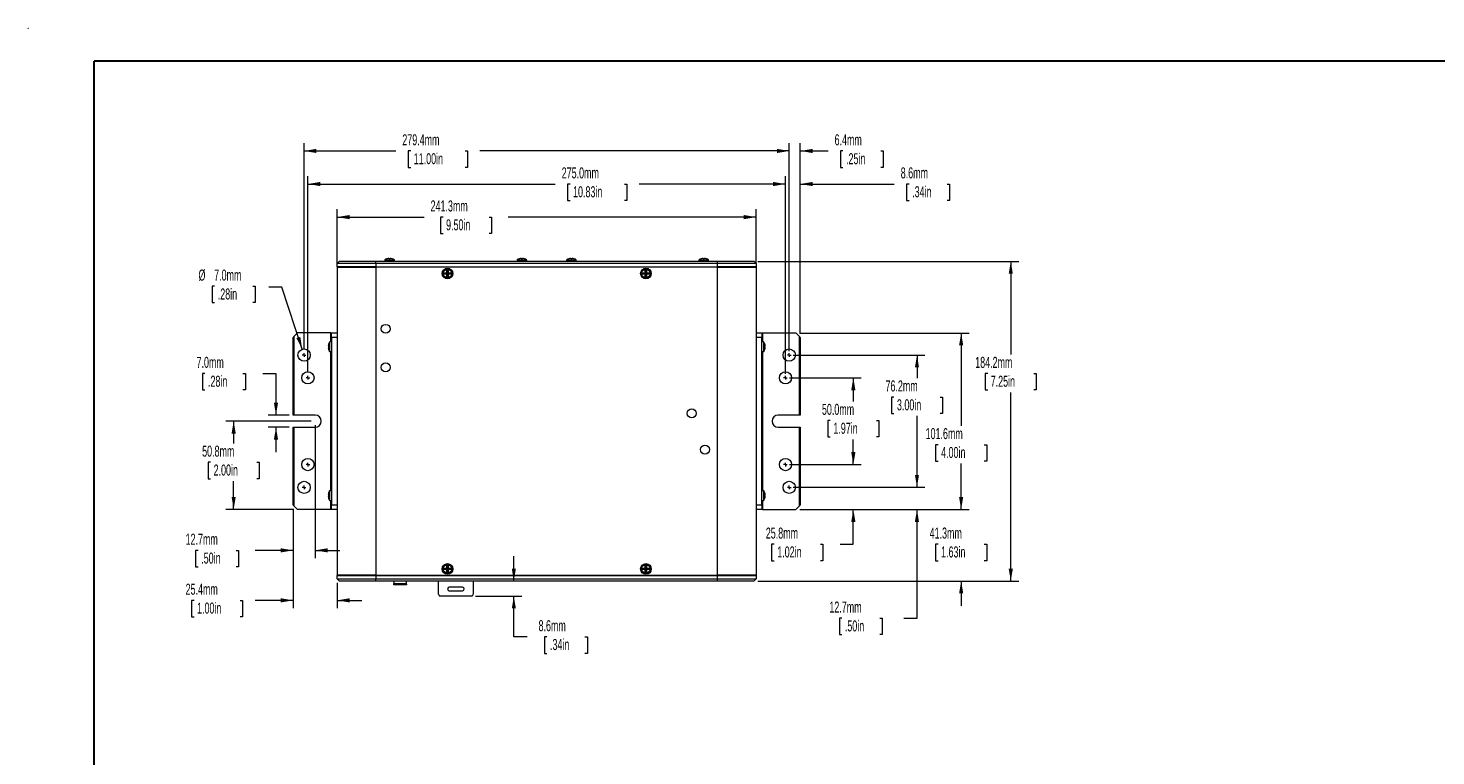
# Model space of a CAD drawing. Header units: millimetres. Extents: x 0 to 1727, y 0 to 1118.
# Tile 14 of 43: x 0 to 1081, y 559 to 1118. Entities that reach past the tile are written whole.
import ezdxf

# ---------------------------------------------------------------- set-up
doc = ezdxf.new("R2010")
doc.units = ezdxf.units.MM
doc.header["$LTSCALE"] = 2
doc.styles.add('SLDTEXTSTYLE0', font='TXT', dxfattribs={"width": 0.605})
doc.dimstyles.new('SLDDIMSTYLE0', dxfattribs={"dimtxt": 8.21862, "dimasz": 9.525, "dimexe": 0, "dimexo": 0.0625, "dimgap": 2.054655, "dimtad": 0, "dimtih": 1, "dimtoh": 1, "dimdec": 1, "dimlfac": 0.75, "dimrnd": 1e-09, "dimzin": 12, "dimdsep": 46, "dimtxsty": 'SLDTEXTSTYLE0', "dimsah": 1, "dimcen": 0.09, "dimadec": 0, "dimazin": 3, "dimtfac": 1, "dimtdec": 3, "dimtofl": 0, "dimtmove": 0, "dimatfit": 3, "dimfxl": 1, "dimfrac": 2, "dimtolj": 1, "dimtzin": 12, "dimarcsym": 0})
doc.dimstyles.new('SLDDIMSTYLE1', dxfattribs={"dimtxt": 8.21862, "dimasz": 9.525, "dimexe": 0, "dimexo": 0.0625, "dimgap": 2.054655, "dimtad": 0, "dimtih": 1, "dimtoh": 1, "dimdec": 1, "dimlfac": 0.75, "dimrnd": 1e-09, "dimzin": 12, "dimdsep": 46, "dimtxsty": 'SLDTEXTSTYLE0', "dimsah": 1, "dimcen": 0.09, "dimadec": 0, "dimazin": 3, "dimtfac": 1, "dimtdec": 3, "dimtmove": 0, "dimatfit": 0, "dimfxl": 1, "dimfrac": 2, "dimtolj": 1, "dimtzin": 12, "dimarcsym": 0})
doc.dimstyles.new('SLDDIMSTYLE2', dxfattribs={"dimtxt": 8.21862, "dimasz": 9.525, "dimexe": 0, "dimexo": 0.0625, "dimgap": 2.054655, "dimtad": 0, "dimtih": 1, "dimtoh": 1, "dimdec": 1, "dimlfac": 0.75, "dimrnd": 1e-09, "dimzin": 4, "dimdsep": 46, "dimtxsty": 'SLDTEXTSTYLE0', "dimsah": 1, "dimcen": 0.09, "dimadec": 0, "dimazin": 1, "dimtfac": 1, "dimtdec": 3, "dimtofl": 0, "dimtmove": 0, "dimatfit": 3, "dimfxl": 1, "dimfrac": 2, "dimtolj": 1, "dimtzin": 12, "dimarcsym": 0})
doc.dimstyles.new('SLDDIMSTYLE3', dxfattribs={"dimtxt": 8.21862, "dimasz": 9.525, "dimexe": 0, "dimexo": 0.0625, "dimgap": 2.054655, "dimtad": 0, "dimtih": 1, "dimtoh": 1, "dimdec": 1, "dimlfac": 0.75, "dimrnd": 1e-09, "dimzin": 4, "dimdsep": 46, "dimtxsty": 'SLDTEXTSTYLE0', "dimsah": 1, "dimcen": 0, "dimadec": 0, "dimazin": 1, "dimtfac": 1, "dimtdec": 3, "dimtofl": 0, "dimtmove": 0, "dimatfit": 3, "dimfxl": 1, "dimfrac": 2, "dimtolj": 1, "dimtzin": 12, "dimarcsym": 0})
doc.dimstyles.new('SLDDIMSTYLE4', dxfattribs={"dimtxt": 8.21862, "dimasz": 9.525, "dimexe": 0, "dimexo": 0.0625, "dimgap": 2.054655, "dimtad": 0, "dimtih": 1, "dimtoh": 1, "dimdec": 1, "dimlfac": 0.75, "dimrnd": 1e-09, "dimzin": 4, "dimdsep": 46, "dimtxsty": 'SLDTEXTSTYLE0', "dimsah": 1, "dimcen": 0.09, "dimadec": 0, "dimazin": 1, "dimtfac": 1, "dimtdec": 3, "dimtmove": 0, "dimatfit": 0, "dimfxl": 1, "dimfrac": 2, "dimtolj": 1, "dimtzin": 12, "dimarcsym": 0})

# ---------------------------------------------------------------- blocks, each defined once
blk = doc.blocks.new('_D')
at = {"color": 7, "linetype": 'Continuous', "lineweight": 0}
for p, q in [((560.4, 938.5), (760.6, 938.5)), ((754.5, 938.5), (754.5, 866.9)), ((736.8, 852.4), (734.9, 852.4)), ((734.9, 852.4), (734.9, 839.8)), ((772.2, 852.4), (774.1, 852.4)), ((774.1, 852.4), (774.1, 839.8)), ((734.9, 839.8), (736.8, 839.8)), ((754.5, 693), (754.5, 837.9)), ((774.1, 839.8), (772.2, 839.8)), ((560.4, 693), (760.6, 693))]:
    blk.add_line(p, q, dxfattribs=at)
for points in [[(754.5, 938.5), (752.9, 929), (756.1, 929)], [(754.5, 693), (756.1, 702.5), (752.9, 702.5)]]:
    blk.add_solid(points, dxfattribs=at)
at = {"color": 7, "linetype": 'Continuous', "lineweight": 0, "char_height": 8.47, "attachment_point": 1, "style": 'SLDTEXTSTYLE0'}
for s, insert in [('184.2mm', (727.2, 865.2, -1)), ('7.25in', (739.1, 850.7, -1))]:
    blk.add_mtext(s, dxfattribs=dict(at, insert=insert))
blk = doc.blocks.new('_D_1')
at = {"color": 7, "linetype": 'Continuous', "lineweight": 0}
for p, q in [((716.4, 748), (716.4, 767.1)), ((592.5, 748), (722.5, 748)), ((698.7, 721.3), (696.8, 721.3)), ((696.8, 721.3), (696.8, 708.6)), ((734.1, 721.3), (736, 721.3)), ((736, 721.3), (736, 708.6)), ((696.8, 708.6), (698.7, 708.6)), ((736, 708.6), (734.1, 708.6)), ((560.4, 693), (722.5, 693)), ((716.4, 693), (716.4, 674))]:
    blk.add_line(p, q, dxfattribs=at)
for points in [[(716.4, 748), (718, 757.6), (714.8, 757.6)], [(716.4, 693), (714.8, 683.5), (718, 683.5)]]:
    blk.add_solid(points, dxfattribs=at)
at = {"color": 7, "linetype": 'Continuous', "lineweight": 0, "char_height": 8.47, "attachment_point": 1, "style": 'SLDTEXTSTYLE0'}
for s, insert in [('41.3mm', (692.2, 734.1, -1)), ('1.63in', (701, 719.6, -1))]:
    blk.add_mtext(s, dxfattribs=dict(at, insert=insert))
blk = doc.blocks.new('_D_2')
at = {"color": 7, "linetype": 'Continuous', "lineweight": 0}
for p, q in [((592.5, 883.5), (722.5, 883.5)), ((716.4, 883.5), (716.4, 812.2)), ((698.7, 797.7), (696.8, 797.7)), ((696.8, 797.7), (696.8, 785.1)), ((734.1, 797.7), (736, 797.7)), ((736, 797.7), (736, 785.1)), ((696.8, 785.1), (698.7, 785.1)), ((716.4, 748), (716.4, 783.2)), ((736, 785.1), (734.1, 785.1)), ((592.5, 748), (722.5, 748))]:
    blk.add_line(p, q, dxfattribs=at)
for points in [[(716.4, 883.5), (714.8, 874), (718, 874)], [(716.4, 748), (718, 757.6), (714.8, 757.6)]]:
    blk.add_solid(points, dxfattribs=at)
at = {"color": 7, "linetype": 'Continuous', "lineweight": 0, "char_height": 8.47, "attachment_point": 1, "style": 'SLDTEXTSTYLE0'}
for s, insert in [('101.6mm', (689.1, 810.5, -1)), ('4.00in', (701, 796, -1))]:
    blk.add_mtext(s, dxfattribs=dict(at, insert=insert))
blk = doc.blocks.new('_D_3')
at = {"color": 7, "linetype": 'Continuous', "lineweight": 0}
for p, q in [((682.5, 765), (682.5, 784)), ((587.5, 765), (688.6, 765)), ((592.5, 748), (688.6, 748)), ((682.5, 664.5), (682.5, 748)), ((624.8, 664.5), (622.9, 664.5)), ((622.9, 664.5), (622.9, 651.9)), ((653.9, 664.5), (655.8, 664.5)), ((655.8, 664.5), (655.8, 651.9)), ((672.3, 664.5), (682.5, 664.5)), ((622.9, 651.9), (624.8, 651.9)), ((655.8, 651.9), (653.9, 651.9))]:
    blk.add_line(p, q, dxfattribs=at)
for points in [[(682.5, 765), (684, 774.5), (680.9, 774.5)], [(682.5, 748), (680.9, 738.5), (684, 738.5)]]:
    blk.add_solid(points, dxfattribs=at)
at = {"color": 7, "linetype": 'Continuous', "lineweight": 0, "char_height": 8.47, "attachment_point": 1, "style": 'SLDTEXTSTYLE0'}
for s, insert in [('12.7mm', (615.2, 677.3, -1)), ('.50in', (627.1, 662.8, -1))]:
    blk.add_mtext(s, dxfattribs=dict(at, insert=insert))
blk = doc.blocks.new('_D_4')
at = {"color": 7, "linetype": 'Continuous', "lineweight": 0}
for p, q in [((633.6, 782.4), (633.6, 801.5)), ((584.5, 782.4), (639.7, 782.4)), ((592.5, 748), (639.7, 748)), ((633.6, 721.3), (633.6, 748)), ((572.8, 721.3), (570.9, 721.3)), ((570.9, 721.3), (570.9, 708.6)), ((608.3, 721.3), (610.1, 721.3)), ((610.1, 721.3), (610.1, 708.6)), ((623.5, 721.3), (633.6, 721.3)), ((570.9, 708.6), (572.8, 708.6)), ((610.1, 708.6), (608.3, 708.6))]:
    blk.add_line(p, q, dxfattribs=at)
for points in [[(633.6, 782.4), (635.2, 792), (632, 792)], [(633.6, 748), (632, 738.5), (635.2, 738.5)]]:
    blk.add_solid(points, dxfattribs=at)
at = {"color": 7, "linetype": 'Continuous', "lineweight": 0, "char_height": 8.47, "attachment_point": 1, "style": 'SLDTEXTSTYLE0'}
for s, insert in [('25.8mm', (566.4, 734.1, -1)), ('1.02in', (575.2, 719.6, -1))]:
    blk.add_mtext(s, dxfattribs=dict(at, insert=insert))
blk = doc.blocks.new('_D_5')
at = {"color": 7, "linetype": 'Continuous', "lineweight": 0}
for p, q in [((587.5, 866.6), (688.6, 866.6)), ((682.5, 866.6), (682.5, 848.8)), ((664.7, 834.3), (662.9, 834.3)), ((662.9, 834.3), (662.9, 821.7)), ((700.2, 834.3), (702.1, 834.3)), ((702.1, 834.3), (702.1, 821.7)), ((662.9, 821.7), (664.7, 821.7)), ((702.1, 821.7), (700.2, 821.7)), ((682.5, 765), (682.5, 819.8)), ((587.5, 765), (688.6, 765))]:
    blk.add_line(p, q, dxfattribs=at)
for points in [[(682.5, 866.6), (680.9, 857.1), (684, 857.1)], [(682.5, 765), (684, 774.5), (680.9, 774.5)]]:
    blk.add_solid(points, dxfattribs=at)
at = {"color": 7, "linetype": 'Continuous', "lineweight": 0, "char_height": 8.47, "attachment_point": 1, "style": 'SLDTEXTSTYLE0'}
for s, insert in [('76.2mm', (658.3, 847.1, -1)), ('3.00in', (667.1, 832.6, -1))]:
    blk.add_mtext(s, dxfattribs=dict(at, insert=insert))
blk = doc.blocks.new('_D_6')
at = {"color": 7, "linetype": 'Continuous', "lineweight": 0}
for p, q in [((584.5, 849.1), (639.7, 849.1)), ((633.6, 849.1), (633.6, 830.8)), ((615.9, 816.3), (614, 816.3)), ((614, 816.3), (614, 803.7)), ((651.3, 816.3), (653.2, 816.3)), ((653.2, 816.3), (653.2, 803.7)), ((614, 803.7), (615.9, 803.7)), ((633.6, 782.4), (633.6, 801.8)), ((653.2, 803.7), (651.3, 803.7)), ((584.5, 782.4), (639.7, 782.4))]:
    blk.add_line(p, q, dxfattribs=at)
for points in [[(633.6, 849.1), (632, 839.6), (635.2, 839.6)], [(633.6, 782.4), (635.2, 792), (632, 792)]]:
    blk.add_solid(points, dxfattribs=at)
at = {"color": 7, "linetype": 'Continuous', "lineweight": 0, "char_height": 8.47, "attachment_point": 1, "style": 'SLDTEXTSTYLE0'}
for s, insert in [('50.0mm', (609.5, 829.1, -1)), ('1.97in', (618.3, 814.6, -1))]:
    blk.add_mtext(s, dxfattribs=dict(at, insert=insert))
blk = doc.blocks.new('_D_7')
at = {"color": 7, "linetype": 'Continuous', "lineweight": 0}
for p, q in [((584.4, 869.6), (584.4, 1029.4)), ((592.9, 883.2), (592.9, 1029.4)), ((584.4, 1023.3), (565.4, 1023.3)), ((592.9, 1023.3), (614.2, 1023.3)), ((625.6, 1023.3), (623.7, 1023.3)), ((623.7, 1023.3), (623.7, 1010.7)), ((654.8, 1023.3), (656.6, 1023.3)), ((656.6, 1023.3), (656.6, 1010.7)), ((623.7, 1010.7), (625.6, 1010.7)), ((656.6, 1010.7), (654.8, 1010.7))]:
    blk.add_line(p, q, dxfattribs=at)
for points in [[(584.4, 1023.3), (574.9, 1024.9), (574.9, 1021.7)], [(592.9, 1023.3), (602.4, 1021.7), (602.4, 1024.9)]]:
    blk.add_solid(points, dxfattribs=at)
at = {"color": 7, "linetype": 'Continuous', "lineweight": 0, "char_height": 8.47, "attachment_point": 1, "style": 'SLDTEXTSTYLE0'}
for s, insert in [('6.4mm', (619.2, 1036.1, -1)), ('.25in', (628, 1021.6, -1))]:
    blk.add_mtext(s, dxfattribs=dict(at, insert=insert))
blk = doc.blocks.new('_D_8')
at = {"color": 7, "linetype": 'Continuous', "lineweight": 0}
for p, q in [((581.5, 997.9), (562.4, 997.9)), ((581.5, 852.2), (581.5, 1004)), ((592.9, 883.2), (592.9, 1004)), ((592.9, 997.9), (665, 997.9)), ((676.4, 997.9), (674.5, 997.9)), ((674.5, 997.9), (674.5, 985.3)), ((705.6, 997.9), (707.4, 997.9)), ((707.4, 997.9), (707.4, 985.3)), ((674.5, 985.3), (676.4, 985.3)), ((707.4, 985.3), (705.6, 985.3))]:
    blk.add_line(p, q, dxfattribs=at)
for points in [[(581.5, 997.9), (572, 999.5), (572, 996.3)], [(592.9, 997.9), (602.4, 996.3), (602.4, 999.5)]]:
    blk.add_solid(points, dxfattribs=at)
at = {"color": 7, "linetype": 'Continuous', "lineweight": 0, "char_height": 8.47, "attachment_point": 1, "style": 'SLDTEXTSTYLE0'}
for s, insert in [('8.6mm', (670, 1010.7, -1)), ('.34in', (678.8, 996.2, -1))]:
    blk.add_mtext(s, dxfattribs=dict(at, insert=insert))
blk = doc.blocks.new('_D_9')
at = {"color": 7, "linetype": 'Continuous', "lineweight": 0}
for p, q in [((211.9, 871), (211.9, 1029.4)), ((584.4, 871), (584.4, 1029.4)), ((211.9, 1023.3), (282.3, 1023.3)), ((293.8, 1023.3), (291.9, 1023.3)), ((291.9, 1023.3), (291.9, 1010.7)), ((335.5, 1023.3), (337.3, 1023.3)), ((337.3, 1023.3), (337.3, 1010.7)), ((584.4, 1023.3), (346.9, 1023.3)), ((291.9, 1010.7), (293.8, 1010.7)), ((337.3, 1010.7), (335.5, 1010.7))]:
    blk.add_line(p, q, dxfattribs=at)
for points in [[(211.9, 1023.3), (221.4, 1021.7), (221.4, 1024.9)], [(584.4, 1023.3), (574.9, 1024.9), (574.9, 1021.7)]]:
    blk.add_solid(points, dxfattribs=at)
at = {"color": 7, "linetype": 'Continuous', "lineweight": 0, "char_height": 8.47, "attachment_point": 1, "style": 'SLDTEXTSTYLE0'}
for s, insert in [('279.4mm', (287.3, 1036.1, -1)), ('11.00in', (296.1, 1021.6, -1))]:
    blk.add_mtext(s, dxfattribs=dict(at, insert=insert))
blk = doc.blocks.new('_D_10')
at = {"color": 7, "linetype": 'Continuous', "lineweight": 0}
for p, q in [((214.8, 853.5), (214.8, 1004)), ((214.8, 997.9), (404.6, 997.9)), ((416.1, 997.9), (414.2, 997.9)), ((414.2, 997.9), (414.2, 985.3)), ((457.8, 997.9), (459.7, 997.9)), ((459.7, 997.9), (459.7, 985.3)), ((581.5, 997.9), (469.2, 997.9)), ((581.5, 853.5), (581.5, 1004)), ((414.2, 985.3), (416.1, 985.3)), ((459.7, 985.3), (457.8, 985.3))]:
    blk.add_line(p, q, dxfattribs=at)
for points in [[(214.8, 997.9), (224.3, 996.3), (224.3, 999.5)], [(581.5, 997.9), (572, 999.5), (572, 996.3)]]:
    blk.add_solid(points, dxfattribs=at)
at = {"color": 7, "linetype": 'Continuous', "lineweight": 0, "char_height": 8.47, "attachment_point": 1, "style": 'SLDTEXTSTYLE0'}
for s, insert in [('275.0mm', (409.7, 1010.7, -1)), ('10.83in', (418.4, 996.2, -1))]:
    blk.add_mtext(s, dxfattribs=dict(at, insert=insert))
blk = doc.blocks.new('_D_11')
at = {"color": 7, "linetype": 'Continuous', "lineweight": 0}
for p, q in [((143.2, 919.4), (141.3, 919.4)), ((141.3, 919.4), (141.3, 906.8)), ((172.4, 919.4), (174.2, 919.4)), ((174.2, 919.4), (174.2, 906.8)), ((194.9, 918.8), (184.8, 918.8)), ((210.4, 871), (194.9, 918.8)), ((141.3, 906.8), (143.2, 906.8)), ((174.2, 906.8), (172.4, 906.8))]:
    blk.add_line(p, q, dxfattribs=at)
blk.add_solid([(210.4, 871), (209, 880.6), (206, 879.6)], dxfattribs=at)
at = {"color": 7, "linetype": 'Continuous', "lineweight": 0, "char_height": 8.47, "attachment_point": 1, "style": 'SLDTEXTSTYLE0'}
for s, insert in [('%%c', (130.8, 932.2, -1)), ('7.0mm', (142.8, 932.2, -1)), ('.28in', (145.6, 917.7, -1))]:
    blk.add_mtext(s, dxfattribs=dict(at, insert=insert))
blk = doc.blocks.new('_D_12')
at = {"color": 7, "linetype": 'Continuous', "lineweight": 0}
for p, q in [((217.3, 815.8), (151.7, 815.8)), ((157.8, 815.8), (157.8, 798.7)), ((140.1, 784.2), (138.2, 784.2)), ((138.2, 784.2), (138.2, 771.6)), ((175.5, 784.2), (177.4, 784.2)), ((177.4, 784.2), (177.4, 771.6)), ((138.2, 771.6), (140.1, 771.6)), ((157.8, 748), (157.8, 769.7)), ((177.4, 771.6), (175.5, 771.6)), ((203.8, 748), (151.7, 748))]:
    blk.add_line(p, q, dxfattribs=at)
for points in [[(157.8, 815.8), (156.2, 806.3), (159.4, 806.3)], [(157.8, 748), (159.4, 757.6), (156.2, 757.6)]]:
    blk.add_solid(points, dxfattribs=at)
at = {"color": 7, "linetype": 'Continuous', "lineweight": 0, "char_height": 8.47, "attachment_point": 1, "style": 'SLDTEXTSTYLE0'}
for s, insert in [('50.8mm', (133.6, 797, -1)), ('2.00in', (142.4, 782.5, -1))]:
    blk.add_mtext(s, dxfattribs=dict(at, insert=insert))
blk = doc.blocks.new('_D_13')
at = {"color": 7, "linetype": 'Continuous', "lineweight": 0}
for p, q in [((220.3, 812.7), (220.3, 710.5)), ((203.4, 748.4), (203.4, 710.5)), ((130.5, 716.6), (128.6, 716.6)), ((128.6, 716.6), (128.6, 703.9)), ((159.7, 716.6), (161.5, 716.6)), ((161.5, 716.6), (161.5, 703.9)), ((203.4, 716.6), (174.2, 716.6)), ((220.3, 716.6), (239.4, 716.6)), ((128.6, 703.9), (130.5, 703.9)), ((161.5, 703.9), (159.7, 703.9))]:
    blk.add_line(p, q, dxfattribs=at)
for points in [[(203.4, 716.6), (193.9, 718.2), (193.9, 715)], [(220.3, 716.6), (229.9, 715), (229.9, 718.2)]]:
    blk.add_solid(points, dxfattribs=at)
at = {"color": 7, "linetype": 'Continuous', "lineweight": 0, "char_height": 8.47, "attachment_point": 1, "style": 'SLDTEXTSTYLE0'}
for s, insert in [('12.7mm', (120.9, 729.4, -1)), ('.50in', (132.9, 714.9, -1))]:
    blk.add_mtext(s, dxfattribs=dict(at, insert=insert))
blk = doc.blocks.new('_D_14')
at = {"color": 7, "linetype": 'Continuous', "lineweight": 0}
for p, q in [((135.7, 852.4), (133.9, 852.4)), ((133.9, 852.4), (133.9, 839.8)), ((164.9, 852.4), (166.8, 852.4)), ((166.8, 852.4), (166.8, 839.8)), ((180.1, 852.4), (190.3, 852.4)), ((190.3, 852.4), (190.3, 820.5)), ((133.9, 839.8), (135.7, 839.8)), ((166.8, 839.8), (164.9, 839.8)), ((200.4, 820.5), (184.2, 820.5)), ((200.4, 811.1), (184.2, 811.1)), ((190.3, 811.1), (190.3, 792))]:
    blk.add_line(p, q, dxfattribs=at)
for points in [[(190.3, 820.5), (191.9, 830), (188.7, 830)], [(190.3, 811.1), (188.7, 801.6), (191.9, 801.6)]]:
    blk.add_solid(points, dxfattribs=at)
at = {"color": 7, "linetype": 'Continuous', "lineweight": 0, "char_height": 8.47, "attachment_point": 1, "style": 'SLDTEXTSTYLE0'}
for s, insert in [('7.0mm', (129.3, 865.2, -1)), ('.28in', (138.1, 850.7, -1))]:
    blk.add_mtext(s, dxfattribs=dict(at, insert=insert))
blk = doc.blocks.new('_D_15')
at = {"color": 7, "linetype": 'Continuous', "lineweight": 0}
for p, q in [((372.9, 693), (372.9, 712.1)), ((343.4, 681.5), (379, 681.5)), ((372.9, 650.2), (372.9, 681.5)), ((383.1, 650.2), (372.9, 650.2)), ((398.3, 650.2), (396.4, 650.2)), ((396.4, 650.2), (396.4, 637.5)), ((427.5, 650.2), (429.4, 650.2)), ((429.4, 650.2), (429.4, 637.5)), ((396.4, 637.5), (398.3, 637.5)), ((429.4, 637.5), (427.5, 637.5))]:
    blk.add_line(p, q, dxfattribs=at)
for points in [[(372.9, 693), (374.5, 702.5), (371.4, 702.5)], [(372.9, 681.5), (371.4, 672), (374.5, 672)]]:
    blk.add_solid(points, dxfattribs=at)
at = {"color": 7, "linetype": 'Continuous', "lineweight": 0, "char_height": 8.47, "attachment_point": 1, "style": 'SLDTEXTSTYLE0'}
for s, insert in [('8.6mm', (391.9, 663, -1)), ('.34in', (400.7, 648.5, -1))]:
    blk.add_mtext(s, dxfattribs=dict(at, insert=insert))
blk = doc.blocks.new('_D_16')
at = {"color": 7, "linetype": 'Continuous', "lineweight": 0}
for p, q in [((237.3, 937), (237.3, 978.6)), ((559, 937), (559, 978.6)), ((237.3, 972.5), (304, 972.5)), ((318.6, 972.5), (316.7, 972.5)), ((316.7, 972.5), (316.7, 959.9)), ((354, 972.5), (355.9, 972.5)), ((355.9, 972.5), (355.9, 959.9)), ((559, 972.5), (368.6, 972.5)), ((316.7, 959.9), (318.6, 959.9)), ((355.9, 959.9), (354, 959.9))]:
    blk.add_line(p, q, dxfattribs=at)
for points in [[(237.3, 972.5), (246.8, 970.9), (246.8, 974.1)], [(559, 972.5), (549.5, 974.1), (549.5, 970.9)]]:
    blk.add_solid(points, dxfattribs=at)
at = {"color": 7, "linetype": 'Continuous', "lineweight": 0, "char_height": 8.47, "attachment_point": 1, "style": 'SLDTEXTSTYLE0'}
for s, insert in [('241.3mm', (309, 985.3, -1)), ('9.50in', (320.9, 970.8, -1))]:
    blk.add_mtext(s, dxfattribs=dict(at, insert=insert))
blk = doc.blocks.new('_D_17')
at = {"color": 7, "linetype": 'Continuous', "lineweight": 0}
for p, q in [((203.4, 748.4), (203.4, 672.1)), ((237.3, 691.7), (237.3, 672.1)), ((127.4, 678.2), (125.5, 678.2)), ((125.5, 678.2), (125.5, 665.6)), ((162.8, 678.2), (164.7, 678.2)), ((164.7, 678.2), (164.7, 665.6)), ((203.4, 678.2), (174.2, 678.2)), ((237.3, 678.2), (256.3, 678.2)), ((125.5, 665.6), (127.4, 665.6)), ((164.7, 665.6), (162.8, 665.6))]:
    blk.add_line(p, q, dxfattribs=at)
for points in [[(203.4, 678.2), (193.9, 679.8), (193.9, 676.6)], [(237.3, 678.2), (246.8, 676.6), (246.8, 679.8)]]:
    blk.add_solid(points, dxfattribs=at)
at = {"color": 7, "linetype": 'Continuous', "lineweight": 0, "char_height": 8.47, "attachment_point": 1, "style": 'SLDTEXTSTYLE0'}
for s, insert in [('25.4mm', (120.9, 691, -1)), ('1.00in', (129.7, 676.5, -1))]:
    blk.add_mtext(s, dxfattribs=dict(at, insert=insert))
blk = doc.blocks.new('SW_CENTERMARKSYMBOL_0')
at = {"color": 0, "linetype": 'Continuous', "lineweight": 0}
for q in [(-1.4, 0), (0, 1.4), (0, -1.4), (1.4, 0)]:
    blk.add_line((0, 0), q, dxfattribs=at)
blk = doc.blocks.new('SW_CENTERMARKSYMBOL_1')
at = {"color": 0, "linetype": 'Continuous', "lineweight": 0}
for q in [(-1.4, 0), (0, 1.4), (0, -1.4), (1.4, 0)]:
    blk.add_line((0, 0), q, dxfattribs=at)
blk = doc.blocks.new('SW_CENTERMARKSYMBOL_2')
at = {"color": 0, "linetype": 'Continuous', "lineweight": 0}
for q in [(-1.4, 0), (0, 1.4), (0, -1.4), (1.4, 0)]:
    blk.add_line((0, 0), q, dxfattribs=at)
blk = doc.blocks.new('SW_CENTERMARKSYMBOL_3')
at = {"color": 0, "linetype": 'Continuous', "lineweight": 0}
for q in [(-1.4, 0), (0, 1.4), (0, -1.4), (1.4, 0)]:
    blk.add_line((0, 0), q, dxfattribs=at)
blk = doc.blocks.new('SW_CENTERMARKSYMBOL_4')
at = {"color": 0, "linetype": 'Continuous', "lineweight": 0}
for q in [(-1.4, 0), (0, 1.4), (0, -1.4), (1.4, 0)]:
    blk.add_line((0, 0), q, dxfattribs=at)
blk = doc.blocks.new('SW_CENTERMARKSYMBOL_5')
at = {"color": 0, "linetype": 'Continuous', "lineweight": 0}
for q in [(-1.4, 0), (0, 1.4), (0, -1.4), (1.4, 0)]:
    blk.add_line((0, 0), q, dxfattribs=at)
blk = doc.blocks.new('SW_CENTERMARKSYMBOL_6')
at = {"color": 0, "linetype": 'Continuous', "lineweight": 0}
for q in [(-1.4, 0), (0, 1.4), (0, -1.4), (1.4, 0)]:
    blk.add_line((0, 0), q, dxfattribs=at)
blk = doc.blocks.new('SW_CENTERMARKSYMBOL_7')
at = {"color": 0, "linetype": 'Continuous', "lineweight": 0}
for q in [(-1.4, 0), (0, 1.4), (0, -1.4), (1.4, 0)]:
    blk.add_line((0, 0), q, dxfattribs=at)

msp = doc.modelspace()

# ---------------------------------------------------------------- linework, layer by layer
at = {"color": 7, "linetype": 'Continuous', "lineweight": 15}
for p, q in [((0, 1117.35), (0, 1117.6)), ((0, 1117.6), (0.25, 1117.6)), ((275.38, 940.45), (275.4, 940.44)), ((279.61, 940.45), (279.6, 940.44)), ((237.28, 936.85), (238.98, 938.55)), ((266.92, 936.85), (237.28, 936.85)), ((237.28, 934.31), (237.28, 936.85)), ((266.92, 934.31), (237.28, 934.31)), ((237.28, 934.31), (237.28, 933.98)), ((237.28, 933.98), (237.28, 697.59)), ((237.28, 933.98), (266.92, 933.98)), ((238.98, 938.55), (266.92, 938.55)), ((239.48, 934.31), (239.48, 933.98)), ((240.16, 934.31), (240.16, 933.98)), ((266.92, 936.85), (266.92, 938.55)), ((266.92, 938.55), (529.38, 938.55)), ((266.92, 936.85), (266.92, 934.31)), ((529.38, 936.85), (266.92, 936.85)), ((266.92, 934.31), (529.38, 934.31)), ((266.92, 934.31), (266.92, 933.98)), ((266.92, 933.98), (266.92, 697.59)), ((529.38, 933.98), (266.92, 933.98)), ((267.73, 933.98), (267.73, 934.31)), ((269.29, 934.31), (269.29, 933.98)), ((273.79, 939.4), (273.79, 938.55)), ((273.79, 939.4), (281.21, 939.4)), ((273.93, 939.67), (281.07, 939.67)), ((279.89, 933.98), (279.89, 934.31)), ((281.21, 938.55), (281.21, 939.4)), ((291.33, 934.31), (291.33, 933.98)), ((319.29, 928.69), (319.29, 929.78)), ((319.29, 929.78), (321.68, 929.5)), ((319.29, 929.78), (321.41, 929.78)), ((321.41, 931.89), (321.68, 929.5)), ((321.41, 929.78), (321.41, 931.89)), ((321.41, 931.89), (322.49, 931.89)), ((321.41, 929.78), (321.68, 929.5)), ((322.49, 931.89), (322.22, 929.5)), ((322.22, 929.5), (322.49, 929.78)), ((324.61, 929.78), (322.22, 929.5)), ((322.49, 931.89), (322.49, 929.78)), ((322.49, 929.78), (324.61, 929.78)), ((324.61, 929.78), (324.61, 928.69)), ((339.15, 933.98), (339.15, 934.31)), ((350.6, 934.31), (350.6, 933.98)), ((375.39, 939.4), (375.39, 938.55)), ((375.39, 939.4), (382.81, 939.4)), ((375.53, 939.67), (382.67, 939.67)), ((382.81, 938.55), (382.81, 939.4)), ((398.42, 933.98), (398.42, 934.31)), ((409.87, 934.31), (409.87, 933.98)), ((413.49, 939.4), (413.49, 938.55)), ((413.49, 939.4), (420.91, 939.4)), ((413.63, 939.67), (420.77, 939.67)), ((420.91, 938.55), (420.91, 939.4)), ((457.69, 933.98), (457.69, 934.31)), ((469.13, 934.31), (469.13, 933.98)), ((471.69, 928.69), (471.69, 929.78)), ((471.69, 929.78), (474.08, 929.5)), ((471.69, 929.78), (473.81, 929.78)), ((473.81, 931.89), (474.89, 931.89)), ((473.81, 929.78), (473.81, 931.89)), ((473.81, 931.89), (474.08, 929.5)), ((473.81, 929.78), (474.08, 929.5)), ((474.89, 931.89), (474.62, 929.5)), ((477.01, 929.78), (474.62, 929.5)), ((474.62, 929.5), (474.89, 929.78)), ((474.89, 931.89), (474.89, 929.78)), ((474.89, 929.78), (477.01, 929.78)), ((477.01, 929.78), (477.01, 928.69)), ((515.09, 939.4), (515.09, 938.55)), ((515.09, 939.4), (522.51, 939.4)), ((515.23, 939.67), (522.37, 939.67)), ((516.95, 933.98), (516.95, 934.31)), ((522.51, 938.55), (522.51, 939.4)), ((528.4, 934.31), (528.4, 933.98)), ((528.56, 934.31), (528.56, 933.98)), ((529.38, 936.85), (529.38, 938.55)), ((529.38, 938.55), (557.32, 938.55)), ((529.38, 934.31), (529.38, 936.85)), ((559.02, 936.85), (529.38, 936.85)), ((559.02, 934.31), (529.38, 934.31)), ((529.38, 934.31), (529.38, 933.98)), ((529.38, 933.98), (559.02, 933.98)), ((529.38, 697.59), (529.38, 933.98)), ((556.14, 934.31), (556.14, 933.98)), ((556.81, 934.31), (556.81, 933.98)), ((559.02, 936.85), (557.32, 938.55)), ((559.02, 936.85), (559.02, 934.31)), ((559.02, 933.98), (559.02, 934.31)), ((559.02, 933.98), (559.02, 697.59)), ((319.29, 928.69), (321.68, 928.96)), ((321.41, 928.69), (319.29, 928.69)), ((321.68, 928.96), (321.41, 928.69)), ((321.41, 926.58), (321.68, 928.96)), ((321.41, 926.58), (321.41, 928.69)), ((322.49, 926.58), (321.41, 926.58)), ((321.68, 928.96), (321.68, 929.5)), ((321.68, 929.5), (322.22, 929.5)), ((322.22, 928.96), (321.68, 928.96)), ((322.22, 929.5), (322.22, 928.96)), ((322.49, 926.58), (322.22, 928.96)), ((322.49, 928.69), (322.22, 928.96)), ((324.61, 928.69), (322.22, 928.96)), ((322.49, 928.69), (322.49, 926.58)), ((324.61, 928.69), (322.49, 928.69)), ((471.69, 928.69), (474.08, 928.96)), ((473.81, 928.69), (471.69, 928.69)), ((474.08, 928.96), (473.81, 928.69)), ((473.81, 926.58), (474.08, 928.96)), ((473.81, 926.58), (473.81, 928.69)), ((474.89, 926.58), (473.81, 926.58)), ((474.08, 928.96), (474.08, 929.5)), ((474.08, 929.5), (474.62, 929.5)), ((474.62, 928.96), (474.08, 928.96)), ((474.62, 929.5), (474.62, 928.96)), ((477.01, 928.69), (474.62, 928.96)), ((474.89, 928.69), (474.62, 928.96)), ((474.89, 926.58), (474.62, 928.96)), ((477.01, 928.69), (474.89, 928.69)), ((474.89, 928.69), (474.89, 926.58)), ((203.42, 820.47), (203.42, 880.13)), ((206.8, 883.51), (204.09, 880.8)), ((204.09, 880.8), (204.09, 820.47)), ((232.37, 883.51), (206.8, 883.51)), ((231.5, 869.36), (231.5, 876.5)), ((233.05, 876.64), (231.77, 876.64)), ((231.77, 869.22), (231.77, 876.64)), ((232.37, 883.51), (233.05, 883.51)), ((232.37, 876.64), (232.37, 883.51)), ((233.05, 883.51), (237.28, 883.51)), ((233.05, 880.13), (233.05, 883.51)), ((233.05, 880.13), (233.05, 751.43)), ((237.28, 880.13), (233.05, 880.13)), ((559.02, 883.51), (563.25, 883.51)), ((563.25, 880.13), (559.02, 880.13)), ((563.25, 883.51), (563.25, 880.13)), ((563.25, 883.51), (563.93, 883.51)), ((563.25, 751.43), (563.25, 880.13)), ((564.52, 876.64), (563.25, 876.64)), ((563.93, 883.51), (589.5, 883.51)), ((563.93, 883.51), (563.93, 876.64)), ((564.52, 876.64), (564.52, 871.51)), ((564.8, 876.5), (564.8, 871.57)), ((592.2, 880.8), (589.5, 883.51)), ((592.2, 820.47), (592.2, 880.8)), ((592.88, 880.13), (592.88, 820.47)), ((230.72, 875.05), (230.74, 875.03)), ((231.77, 869.22), (233.05, 869.22)), ((232.37, 762.34), (232.37, 869.22)), ((563.25, 869.22), (564.52, 869.22)), ((563.93, 869.22), (563.93, 762.34)), ((564.52, 871.51), (564.52, 869.22)), ((564.8, 871.57), (564.8, 869.36)), ((565.58, 872.27), (565.91, 872.23)), ((565.91, 872.64), (565.61, 872.66)), ((565.86, 873.62), (565.91, 873.63)), ((204.09, 820.47), (203.42, 820.47)), ((203.42, 811.09), (204.09, 811.09)), ((203.42, 751.43), (203.42, 811.09)), ((220.35, 820.47), (204.09, 820.47)), ((204.09, 811.09), (204.09, 750.76)), ((204.09, 811.09), (220.35, 811.09)), ((592.2, 820.47), (575.95, 820.47)), ((575.95, 811.09), (592.2, 811.09)), ((592.88, 820.47), (592.2, 820.47)), ((592.2, 750.76), (592.2, 811.09)), ((592.2, 811.09), (592.88, 811.09)), ((592.88, 811.09), (592.88, 751.43)), ((231.5, 755.06), (231.5, 762.2)), ((233.05, 762.34), (231.77, 762.34)), ((231.77, 754.92), (231.77, 762.34)), ((564.52, 762.34), (563.25, 762.34)), ((564.52, 762.34), (564.52, 757.21)), ((564.52, 757.21), (564.52, 754.92)), ((564.8, 762.2), (564.8, 757.27)), ((564.8, 757.27), (564.8, 755.06)), ((565.58, 757.97), (565.91, 757.93)), ((565.91, 758.34), (565.61, 758.36)), ((565.86, 759.32), (565.91, 759.33)), ((204.09, 750.76), (206.8, 748.05)), ((232.37, 748.05), (206.8, 748.05)), ((231.77, 754.92), (233.05, 754.92)), ((232.37, 748.05), (232.37, 754.92)), ((233.05, 748.05), (232.37, 748.05)), ((233.05, 748.05), (233.05, 751.43)), ((233.05, 751.43), (237.28, 751.43)), ((237.28, 748.05), (233.05, 748.05)), ((559.02, 751.43), (563.25, 751.43)), ((563.25, 748.05), (559.02, 748.05)), ((563.25, 754.92), (564.52, 754.92)), ((563.25, 751.43), (563.25, 748.05)), ((563.93, 748.05), (563.25, 748.05)), ((563.93, 754.92), (563.93, 748.05)), ((563.93, 748.05), (589.5, 748.05)), ((589.5, 748.05), (592.2, 750.76)), ((319.29, 701.79), (319.29, 702.87)), ((319.29, 702.87), (321.68, 702.6)), ((319.29, 702.87), (321.41, 702.87)), ((321.41, 704.99), (321.68, 702.6)), ((321.41, 704.99), (322.49, 704.99)), ((321.41, 702.87), (321.41, 704.99)), ((321.41, 702.87), (321.68, 702.6)), ((321.68, 702.6), (322.22, 702.6)), ((321.68, 702.06), (321.68, 702.6)), ((322.49, 704.99), (322.22, 702.6)), ((322.22, 702.6), (322.49, 702.87)), ((324.61, 702.87), (322.22, 702.6)), ((322.22, 702.6), (322.22, 702.06)), ((322.49, 704.99), (322.49, 702.87)), ((322.49, 702.87), (324.61, 702.87)), ((324.61, 702.87), (324.61, 701.79)), ((471.69, 701.79), (471.69, 702.87)), ((471.69, 702.87), (474.08, 702.6)), ((471.69, 702.87), (473.81, 702.87)), ((473.81, 704.99), (474.08, 702.6)), ((473.81, 704.99), (474.89, 704.99)), ((473.81, 702.87), (473.81, 704.99)), ((473.81, 702.87), (474.08, 702.6)), ((474.08, 702.6), (474.62, 702.6)), ((474.08, 702.06), (474.08, 702.6)), ((474.89, 704.99), (474.62, 702.6)), ((474.62, 702.6), (474.89, 702.87)), ((477.01, 702.87), (474.62, 702.6)), ((474.62, 702.6), (474.62, 702.06)), ((474.89, 704.99), (474.89, 702.87)), ((474.89, 702.87), (477.01, 702.87)), ((477.01, 702.87), (477.01, 701.79)), ((266.92, 697.59), (237.28, 697.59)), ((237.28, 697.59), (237.28, 697.25)), ((237.28, 697.25), (266.92, 697.25)), ((237.28, 694.71), (237.28, 697.25)), ((238.98, 693.01), (237.28, 694.71)), ((237.28, 694.71), (266.92, 694.71)), ((266.92, 693.01), (238.98, 693.01)), ((239.48, 697.25), (239.48, 697.59)), ((240.16, 697.25), (240.16, 697.59)), ((266.92, 697.59), (529.38, 697.59)), ((266.92, 697.25), (266.92, 697.59)), ((266.92, 697.25), (266.92, 694.71)), ((266.92, 697.25), (529.38, 697.25)), ((266.92, 693.01), (266.92, 694.71)), ((266.92, 694.71), (529.38, 694.71)), ((529.38, 693.01), (266.92, 693.01)), ((267.73, 697.25), (267.73, 697.59)), ((269.29, 697.25), (269.29, 697.59)), ((280.79, 693.01), (280.79, 691.04)), ((290.39, 691.04), (290.39, 693.01)), ((315.1, 682.89), (315.1, 693.01)), ((319.29, 701.79), (321.68, 702.06)), ((321.41, 701.79), (319.29, 701.79)), ((321.41, 699.67), (321.68, 702.06)), ((321.68, 702.06), (321.41, 701.79)), ((321.41, 699.67), (321.41, 701.79)), ((322.49, 699.67), (321.41, 699.67)), ((322.22, 702.06), (321.68, 702.06)), ((322.49, 699.67), (322.22, 702.06)), ((322.49, 701.79), (322.22, 702.06)), ((324.61, 701.79), (322.22, 702.06)), ((322.49, 701.79), (322.49, 699.67)), ((324.61, 701.79), (322.49, 701.79)), ((341.75, 693.01), (341.75, 682.89)), ((471.69, 701.79), (474.08, 702.06)), ((473.81, 701.79), (471.69, 701.79)), ((473.81, 699.67), (474.08, 702.06)), ((474.08, 702.06), (473.81, 701.79)), ((473.81, 699.67), (473.81, 701.79)), ((474.89, 699.67), (473.81, 699.67)), ((474.62, 702.06), (474.08, 702.06)), ((474.89, 699.67), (474.62, 702.06)), ((474.89, 701.79), (474.62, 702.06)), ((477.01, 701.79), (474.62, 702.06)), ((477.01, 701.79), (474.89, 701.79)), ((474.89, 701.79), (474.89, 699.67)), ((527.01, 697.25), (527.01, 697.59)), ((528.56, 697.59), (528.56, 697.25)), ((559.02, 697.59), (529.38, 697.59)), ((529.38, 697.25), (529.38, 697.59)), ((529.38, 697.25), (559.02, 697.25)), ((529.38, 694.71), (529.38, 697.25)), ((529.38, 693.01), (529.38, 694.71)), ((529.38, 694.71), (559.02, 694.71)), ((557.32, 693.01), (529.38, 693.01)), ((556.14, 697.25), (556.14, 697.59)), ((556.81, 697.25), (556.81, 697.59)), ((557.32, 693.01), (559.02, 694.71)), ((559.02, 697.25), (559.02, 697.59)), ((559.02, 697.25), (559.02, 694.71)), ((280.79, 691.04), (290.39, 691.04)), ((280.79, 690.64), (280.79, 691.04)), ((280.79, 690.64), (290.39, 690.64)), ((280.79, 690.24), (280.79, 690.64)), ((290.39, 690.24), (280.79, 690.24)), ((290.39, 690.64), (290.39, 691.04)), ((290.39, 690.64), (290.39, 690.24)), ((340.4, 681.53), (316.45, 681.53)), ((333.5, 688.34), (323.34, 688.34)), ((323.34, 685.63), (333.5, 685.63))]:
    msp.add_line(p, q, dxfattribs=at)
at = {"color": 7, "linetype": 'Continuous', "lineweight": 30}
for p in [(50.8, 25.4), (1676.4, 1092.2)]:
    msp.add_line(p, (50.8, 1092.2), dxfattribs=at)
at = {"color": 7, "linetype": 'Continuous', "lineweight": 15, "flags": 128}
for points in [[(276.96, 940.79), (276.96, 940.76), (276.97, 940.74), (276.97, 940.7), (276.97, 940.66), (276.98, 940.62), (276.98, 940.56), (276.99, 940.5), (277, 940.44)], [(278, 940.44), (278.01, 940.5), (278.01, 940.56), (278.02, 940.62), (278.02, 940.66), (278.03, 940.7), (278.03, 940.74), (278.03, 940.76), (278.04, 940.79)], [(377, 940.44), (376.99, 940.44), (376.99, 940.45), (376.98, 940.45), (376.98, 940.45)], [(378.56, 940.79), (378.56, 940.76), (378.57, 940.74), (378.57, 940.7), (378.57, 940.66), (378.58, 940.62), (378.58, 940.56), (378.59, 940.5), (378.6, 940.44)], [(379.6, 940.44), (379.61, 940.5), (379.61, 940.56), (379.62, 940.62), (379.62, 940.66), (379.63, 940.7), (379.63, 940.74), (379.63, 940.76), (379.64, 940.79)], [(381.21, 940.45), (381.21, 940.45), (381.21, 940.45), (381.21, 940.44), (381.2, 940.44)], [(415.1, 940.44), (415.09, 940.44), (415.09, 940.45), (415.08, 940.45), (415.08, 940.45)], [(416.66, 940.79), (416.66, 940.76), (416.67, 940.74), (416.67, 940.7), (416.67, 940.66), (416.68, 940.62), (416.68, 940.56), (416.69, 940.5), (416.7, 940.44)], [(417.7, 940.44), (417.71, 940.5), (417.71, 940.56), (417.72, 940.62), (417.72, 940.66), (417.73, 940.7), (417.73, 940.74), (417.73, 940.76), (417.74, 940.79)], [(419.31, 940.45), (419.31, 940.45), (419.31, 940.45), (419.31, 940.44), (419.3, 940.44)], [(516.7, 940.44), (516.69, 940.44), (516.69, 940.45), (516.68, 940.45), (516.68, 940.45)], [(518.26, 940.79), (518.26, 940.76), (518.27, 940.74), (518.27, 940.7), (518.27, 940.66), (518.28, 940.62), (518.28, 940.56), (518.29, 940.5), (518.3, 940.44)], [(519.3, 940.44), (519.31, 940.5), (519.31, 940.56), (519.32, 940.62), (519.32, 940.66), (519.33, 940.7), (519.33, 940.74), (519.33, 940.76), (519.34, 940.79)], [(520.91, 940.45), (520.91, 940.45), (520.91, 940.45), (520.91, 940.44), (520.9, 940.44)], [(204.09, 880.8), (203.96, 880.67), (203.83, 880.55), (203.72, 880.43), (203.61, 880.33), (203.53, 880.24), (203.47, 880.18), (203.43, 880.14), (203.42, 880.13)], [(592.88, 880.13), (592.87, 880.14), (592.83, 880.18), (592.77, 880.24), (592.68, 880.33), (592.58, 880.43), (592.46, 880.55), (592.34, 880.67), (592.2, 880.8)], [(230.74, 873.43), (230.67, 873.44), (230.61, 873.45), (230.56, 873.45), (230.51, 873.46), (230.47, 873.46), (230.44, 873.46), (230.41, 873.47), (230.39, 873.47)], [(230.39, 872.39), (230.41, 872.4), (230.44, 872.4), (230.47, 872.4), (230.51, 872.41), (230.56, 872.41), (230.61, 872.42), (230.67, 872.42), (230.74, 872.43)], [(230.74, 870.83), (230.73, 870.82), (230.72, 870.82), (230.72, 870.82), (230.72, 870.82)], [(230.74, 759.13), (230.67, 759.14), (230.61, 759.15), (230.56, 759.15), (230.51, 759.16), (230.47, 759.16), (230.44, 759.16), (230.41, 759.17), (230.39, 759.17)], [(230.39, 758.09), (230.41, 758.1), (230.44, 758.1), (230.47, 758.1), (230.51, 758.11), (230.56, 758.11), (230.61, 758.12), (230.67, 758.12), (230.74, 758.13)], [(230.72, 760.75), (230.72, 760.75), (230.72, 760.74), (230.73, 760.74), (230.74, 760.73)], [(203.42, 751.43), (203.43, 751.42), (203.47, 751.38), (203.53, 751.32), (203.61, 751.24), (203.72, 751.13), (203.83, 751.02), (203.96, 750.89), (204.09, 750.76)], [(230.74, 756.53), (230.73, 756.52), (230.72, 756.52), (230.72, 756.52), (230.72, 756.52)], [(592.2, 750.76), (592.34, 750.89), (592.46, 751.02), (592.58, 751.13), (592.68, 751.24), (592.77, 751.32), (592.83, 751.38), (592.87, 751.42), (592.88, 751.43)]]:
    msp.add_lwpolyline(points, dxfattribs=at)
at = {"color": 7, "linetype": 'Continuous', "lineweight": 15}
for centre, radius in [((321.95, 929.23), 4.1), ((321.95, 929.23), 3.3), ((474.35, 929.23), 4.1), ((474.35, 929.23), 3.3), ((274.57, 886.72), 3.44), ((211.88, 866.58), 4.69), ((584.42, 866.58), 4.69), ((274.57, 857.09), 3.44), ((214.82, 849.11), 4.69), ((581.48, 849.11), 4.69), ((509.56, 821.79), 3.44), ((519.7, 793.95), 3.44), ((214.82, 782.45), 4.69), ((581.48, 782.45), 4.69), ((211.88, 764.98), 4.69), ((584.42, 764.98), 4.69), ((321.95, 702.33), 4.1), ((321.95, 702.33), 3.3), ((474.35, 702.33), 4.1), ((474.35, 702.33), 3.3)]:
    msp.add_circle(centre, radius, dxfattribs=at)
for centre, radius, start, end in [((277.5, 934.76), 6.07, 110.40051, 126.01956), ((277.5, 934.71), 6.09, 95.04944, 110.16688), ((277.5, 933.07), 7.38, 86.10337, 93.89663), ((277.5, 934.71), 6.09, 69.83319, 84.95049), ((277.5, 934.76), 6.07, 53.98044, 69.59949), ((379.1, 934.76), 6.07, 110.40051, 126.01956), ((379.1, 934.71), 6.09, 95.04964, 110.16677), ((379.1, 933.07), 7.38, 86.10337, 93.89663), ((379.1, 934.71), 6.09, 69.83313, 84.95047), ((379.1, 934.76), 6.07, 53.98044, 69.59949), ((417.2, 934.76), 6.07, 110.40051, 126.01956), ((417.2, 934.71), 6.09, 95.04944, 110.16681), ((417.2, 933.07), 7.38, 86.10337, 93.89663), ((417.2, 934.71), 6.09, 69.83319, 84.95056), ((417.2, 934.76), 6.07, 53.98044, 69.59949), ((518.8, 934.76), 6.07, 110.40051, 126.01956), ((518.8, 934.71), 6.09, 95.04971, 110.16654), ((518.8, 933.07), 7.38, 86.10337, 93.89663), ((518.8, 934.71), 6.09, 69.8328, 84.95064), ((518.8, 934.76), 6.07, 53.98044, 69.59949), ((274.13, 939.4), 0.339, 126.01956, 180), ((280.87, 939.4), 0.339, 0, 53.98044), ((375.73, 939.4), 0.339, 126.01956, 180), ((382.47, 939.4), 0.339, 0, 53.98044), ((413.83, 939.4), 0.339, 126.01956, 180), ((420.57, 939.4), 0.339, 0, 53.98044), ((515.43, 939.4), 0.339, 126.01956, 180), ((522.17, 939.4), 0.339, 0, 53.98044), ((236.41, 872.93), 6.07, 143.98044, 159.59949), ((231.77, 876.3), 0.339, 90, 143.98044), ((564.52, 876.3), 0.339, 36.01956, 90), ((559.89, 872.93), 6.07, 13.11505, 36.01956), ((236.46, 872.93), 6.09, 159.83348, 174.95019), ((236.46, 872.93), 6.09, 185.04962, 200.16671), ((238.1, 872.93), 7.38, 176.10369, 183.89631), ((236.41, 872.93), 6.07, 200.40051, 216.01956), ((231.77, 869.56), 0.339, 216.01956, 270), ((564.52, 869.56), 0.339, 270, 323.98044), ((559.89, 872.93), 6.07, 323.98044, 346.88495), ((560.8, 873.14), 5.14, 5.47351, 21.98352), ((564.5, 874.87), 1.08, 349.79098, 10.20902), ((560.52, 872.7), 5.41, 5.51368, 21.453), ((564.49, 873.6), 1.46, 316.6975, 345.21354), ((559.27, 872.13), 6.3, 355.78305, 4.21695), ((564.79, 872.53), 1.16, 311.49696, 344.92615), ((564.76, 872.37), 1.18, 13.21402, 28.36612), ((560.79, 872.72), 5.14, 346.88634, 354.52332), ((560.6, 873.15), 5.33, 350.17309, 354.5453), ((220.35, 815.78), 4.69, 270, 90), ((575.95, 815.78), 4.69, 90, 270), ((236.46, 758.63), 6.09, 159.83337, 174.95026), ((236.46, 758.63), 6.09, 185.04971, 200.16661), ((236.41, 758.63), 6.07, 143.98044, 159.59949), ((238.1, 758.63), 7.38, 176.10367, 183.89633), ((231.77, 762), 0.339, 90, 143.98044), ((564.52, 762), 0.339, 36.01956, 90), ((559.89, 758.63), 6.07, 13.11505, 36.01956), ((559.89, 758.63), 6.07, 323.98044, 346.88495), ((560.8, 758.84), 5.14, 5.47354, 21.98353), ((564.5, 760.57), 1.08, 349.79091, 10.20909), ((560.52, 758.4), 5.41, 5.51361, 21.45304), ((564.49, 759.3), 1.46, 316.69769, 345.21316), ((559.27, 757.83), 6.3, 355.78304, 4.21696), ((564.79, 758.23), 1.16, 311.49613, 344.92676), ((564.76, 758.07), 1.18, 13.21465, 28.36517), ((560.79, 758.42), 5.14, 346.88638, 354.52327), ((560.61, 758.85), 5.33, 350.17261, 354.54578), ((236.41, 758.63), 6.07, 200.40051, 216.01956), ((231.77, 755.26), 0.339, 216.01956, 270), ((564.52, 755.26), 0.339, 270, 323.98044), ((316.45, 682.89), 1.35, 180, 270), ((323.34, 686.99), 1.35, 90, 270), ((333.5, 686.99), 1.35, 270, 90), ((340.4, 682.89), 1.35, 270, 0)]:
    msp.add_arc(centre, radius, start, end, dxfattribs=at)

# ---------------------------------------------------------------- block references
at = {"color": 7, "linetype": 'Continuous', "lineweight": 0}
for name, p in [('SW_CENTERMARKSYMBOL_7', (211.88, 866.58)), ('SW_CENTERMARKSYMBOL_3', (584.42, 866.58)), ('SW_CENTERMARKSYMBOL_6', (214.82, 849.11)), ('SW_CENTERMARKSYMBOL_2', (581.48, 849.11)), ('SW_CENTERMARKSYMBOL_5', (214.82, 782.45)), ('SW_CENTERMARKSYMBOL_1', (581.48, 782.45)), ('SW_CENTERMARKSYMBOL_4', (211.88, 764.98)), ('SW_CENTERMARKSYMBOL_0', (584.42, 764.98))]:
    msp.add_blockref(name, p, dxfattribs=at)

# ---------------------------------------------------------------- dimensions: what is measured, and where the dimension line sits
for base, p1, p2, dimstyle, picture, middle in [((211.88, 1023.34), (584.42, 867.94), (211.88, 867.94), 'SLDDIMSTYLE0', '_D_9', (314.6, 1023.34)), ((584.4151, 1023.3357), (592.8818, 880.1274), (584.4151, 866.5807), 'SLDDIMSTYLE1', '_D_7', (640.1806, 1023.3357)), ((581.48, 997.94), (214.82, 850.47), (581.48, 850.47), 'SLDDIMSTYLE2', '_D_10', (436.94, 997.94)), ((581.4818075, 997.93567741), (592.8818075, 880.127387), (581.4818075, 849.11405367), 'SLDDIMSTYLE1', '_D_8', (690.98063298, 997.93567741)), ((559.02, 972.54), (237.28, 933.98), (559.02, 933.98), 'SLDDIMSTYLE0', '_D_16', (336.28, 972.54)), ((220.35, 716.56), (203.42, 751.43), (220.35, 815.78), 'SLDDIMSTYLE1', '_D_13', (145.08, 716.56)), ((237.28, 678.22), (203.42, 751.43), (237.28, 694.71), 'SLDDIMSTYLE1', '_D_17', (145.08, 678.22))]:
    dim = msp.add_linear_dim(base=base, p1=p1, p2=p2, dimstyle=dimstyle, dxfattribs=at)
    dim.commit()
    dim.dimension.update_dxf_attribs({"geometry": picture, "text_midpoint": middle, "dimtype": 160})
dim = msp.add_diameter_dim_2p(p1=(213.33, 862.12), p2=(210.43, 871.04), dimstyle='SLDDIMSTYLE3', dxfattribs=at)
dim.commit()
dim.dimension.update_dxf_attribs({"geometry": '_D_11', "text_midpoint": (157.78, 918.78), "dimtype": 163})
for base, p1, p2, dimstyle, picture, middle in [((754.48, 693.01), (557.32, 938.55), (557.32, 693.01), 'SLDDIMSTYLE0', '_D', (754.48, 852.42)), ((716.38, 748.05), (589.5, 883.51), (589.5, 748.05), 'SLDDIMSTYLE0', '_D_2', (716.38, 797.74)), ((190.28, 811.09), (203.42, 820.47), (203.42, 811.09), 'SLDDIMSTYLE4', '_D_14', (190.28, 852.42)), ((682.46, 866.58), (584.42, 764.98), (584.42, 866.58), 'SLDDIMSTYLE0', '_D_5', (682.46, 834.33)), ((633.63, 782.45), (581.48, 849.11), (581.48, 782.45), 'SLDDIMSTYLE2', '_D_6', (633.63, 816.34)), ((157.78, 815.78), (206.8, 748.05), (220.35, 815.78), 'SLDDIMSTYLE0', '_D_12', (157.78, 784.22)), ((633.63, 782.45), (589.5, 748.05), (581.48, 782.45), 'SLDDIMSTYLE1', '_D_4', (633.63, 721.26)), ((682.46, 748.05), (584.42, 764.98), (589.5, 748.05), 'SLDDIMSTYLE1', '_D_3', (682.46, 664.49)), ((716.38, 693.01), (589.5, 748.05), (557.32, 693.01), 'SLDDIMSTYLE1', '_D_1', (716.38, 721.26)), ((372.95, 681.53), (238.98, 693.01), (340.4, 681.53), 'SLDDIMSTYLE1', '_D_15', (372.95, 650.17))]:
    dim = msp.add_linear_dim(base=base, p1=p1, p2=p2, angle=90, dimstyle=dimstyle, dxfattribs=at)
    dim.commit()
    dim.dimension.update_dxf_attribs({"geometry": picture, "text_midpoint": middle, "dimtype": 160})

doc.saveas('drawing.dxf')
